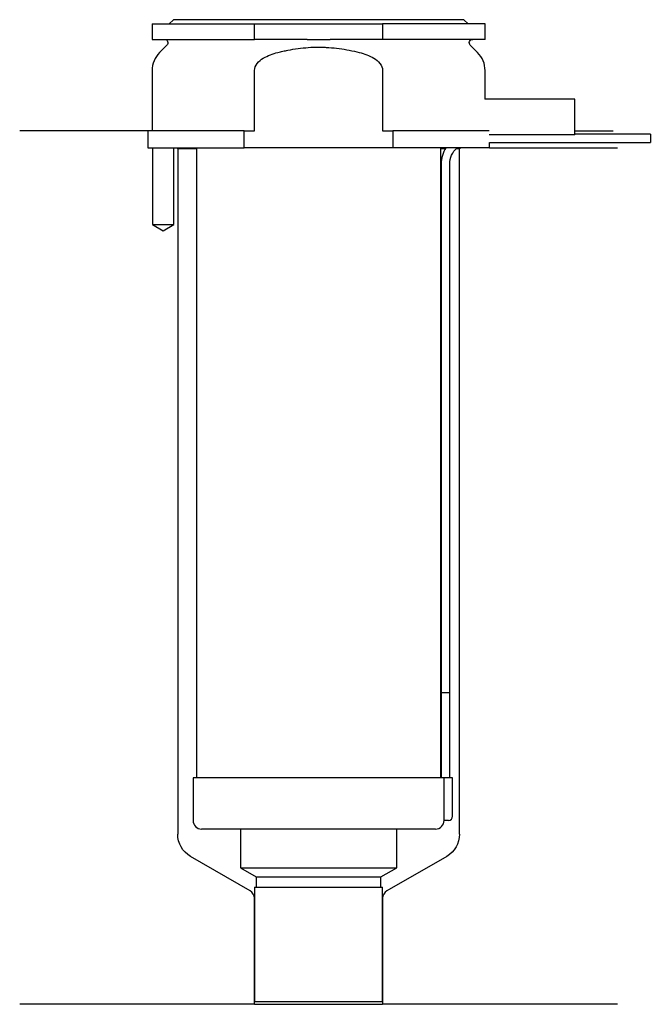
# Model space of a CAD drawing. Header units: inches. Extents: x 23 to 96, y 169 to 284.
import ezdxf

# ---------------------------------------------------------------- set-up
doc = ezdxf.new("R2010")
doc.units = ezdxf.units.IN
for name, color, linetype in [('201', 7, 'Continuous'), ('30', 7, 'Continuous'), ('32', 7, 'Continuous')]:
    doc.layers.add(name, color=color, linetype=linetype)

msp = doc.modelspace()

# ---------------------------------------------------------------- linework, layer by layer
at = {"layer": '201', "color": 113}
for p, q in [((37.53, 271.31), (22.53, 271.31)), ((37.53, 271.31), (37.53, 269.31)), ((87.53, 271.31), (92.01, 271.31)), ((38.08, 269.31), (38.08, 260.31)), ((40.58, 260.31), (40.58, 269.31)), ((40.93, 269.31), (41.03, 269.21)), ((41.03, 269.21), (43.23, 269.21)), ((41.03, 269.21), (41.03, 188.91)), ((71.83, 269.21), (72.37, 269.21)), ((73.64, 269.21), (74.03, 269.21)), ((74.03, 269.21), (74.13, 269.31)), ((74.03, 188.91), (74.03, 269.21)), ((77.53, 269.31), (92.53, 269.31)), ((38.08, 260.31), (39.33, 259.59)), ((39.33, 259.59), (40.58, 260.31)), ((49.52, 182.27), (42.53, 186.31)), ((72.53, 186.31), (65.53, 182.27)), ((50.02, 168.98), (50.02, 181.4)), ((65.03, 181.4), (65.03, 168.98)), ((50.02, 168.98), (22.53, 168.98)), ((50.02, 168.98), (65.03, 168.98)), ((92.53, 168.98), (65.03, 168.98))]:
    msp.add_line(p, q, dxfattribs=at)
at = {"layer": '201', "color": 113, "extrusion": (0, 0, -1)}
for centre, start, end in [((-44.03, 188.91), 300, 360), ((-71.03, 188.91), 180, 240)]:
    msp.add_arc(centre, 3, start, end, dxfattribs=at)
at = {"layer": '201', "color": 113}
for centre, start, end in [((49.02, 181.4), 0, 60), ((66.03, 181.4), 120, 180)]:
    msp.add_arc(centre, 1, start, end, dxfattribs=at)
at = {"layer": '30', "color": 113}
for p, q in [((38.03, 283.81), (50.03, 283.81)), ((38.03, 283.81), (38.03, 282.01)), ((40.53, 284.31), (40.03, 283.81)), ((74.53, 284.31), (40.53, 284.31)), ((50.03, 283.81), (65.03, 283.81)), ((50.03, 282.01), (50.03, 283.81)), ((77.03, 283.81), (65.03, 283.81)), ((65.03, 283.81), (65.03, 282.01)), ((75.03, 283.81), (74.53, 284.31)), ((77.03, 282.01), (77.03, 283.81)), ((38.03, 282.01), (50.03, 282.01)), ((56.18, 282.01), (50.03, 282.01)), ((65.03, 282.01), (58.87, 282.01)), ((77.03, 282.01), (65.03, 282.01)), ((39.76, 281.33), (38.9, 280.48)), ((76.15, 280.48), (75.29, 281.33)), ((38.03, 278.35), (38.03, 271.31)), ((50.03, 271.31), (50.03, 278.35)), ((65.03, 278.35), (65.03, 271.31)), ((77.03, 275.01), (77.03, 278.35)), ((37.53, 271.31), (37.53, 269.31)), ((48.81, 271.31), (37.53, 271.31)), ((48.81, 271.31), (50.03, 271.31)), ((48.81, 269.31), (48.81, 271.31)), ((65.03, 271.31), (66.24, 271.31)), ((66.24, 271.31), (66.24, 269.31)), ((77.49, 271.31), (66.24, 271.31)), ((77.53, 269.31), (77.53, 269.91)), ((77.53, 269.91), (96.38, 269.91)), ((96.38, 270.91), (87.53, 270.91)), ((96.38, 270.91), (96.38, 269.91)), ((37.53, 269.31), (48.81, 269.31)), ((38.08, 269.31), (38.08, 260.31)), ((40.58, 260.31), (40.58, 269.31)), ((43.23, 269.31), (43.23, 195.51)), ((66.24, 269.31), (48.81, 269.31)), ((77.53, 269.31), (66.24, 269.31)), ((71.83, 195.51), (71.83, 269.31)), ((71.88, 267.41), (71.88, 205.51)), ((72.88, 205.51), (72.88, 267.41)), ((38.08, 260.31), (40.58, 260.31)), ((71.88, 205.51), (72.88, 205.51)), ((71.88, 205.51), (72.88, 205.51)), ((71.88, 205.51), (71.88, 195.51)), ((72.88, 195.51), (72.88, 205.51)), ((42.83, 195.51), (42.83, 190.51)), ((72.2, 195.51), (42.83, 195.51)), ((72.2, 195.51), (72.2, 191.01)), ((73.23, 195.51), (72.2, 195.51)), ((73.23, 191.01), (73.23, 195.51)), ((72.73, 190.51), (72.22, 190.51)), ((71.23, 189.51), (43.83, 189.51)), ((48.38, 189.51), (48.38, 184.98)), ((66.68, 184.98), (66.68, 189.51)), ((48.38, 184.98), (66.68, 184.98)), ((48.38, 184.98), (50.22, 183.91)), ((64.83, 183.91), (66.68, 184.98)), ((50.22, 183.91), (64.83, 183.91)), ((50.22, 183.91), (50.22, 182.71)), ((64.83, 182.71), (64.83, 183.91)), ((50.02, 182.71), (50.02, 169.31)), ((50.02, 182.71), (65.03, 182.71)), ((65.03, 169.31), (65.03, 182.71)), ((50.02, 169.31), (65.03, 169.31))]:
    msp.add_line(p, q, dxfattribs=at)
at = {"layer": '30', "color": 113, "extrusion": (0, 0, -1)}
for centre, radius, start, end in [((-39.48, 281.61), 0.4, 90, 225), ((-75.58, 281.61), 0.4, -45, 90), ((-75.38, 267.41), 2.5, 0, 49.4634)]:
    msp.add_arc(centre, radius, start, end, dxfattribs=at)
at = {"layer": '30', "color": 113}
for centre, radius, start, end in [((41.03, 278.35), 3, 135, 180), ((74.03, 278.35), 3, 0, 45), ((75.38, 267.41), 3.5, 147.1205, 180), ((43.83, 190.51), 1, 180, 270), ((71.23, 190.51), 1, -90, 0), ((72.73, 191.01), 0.5, -90, 0)]:
    msp.add_arc(centre, radius, start, end, dxfattribs=at)
for points, knots in [([(56.18, 282.01), (56.63, 282.01), (57.08, 282.01), (57.63, 282.01), (57.75, 282.01), (57.97, 282.01), (58.08, 282.01), (58.42, 282.01), (58.64, 282.01), (58.87, 282.01)], [0, 0, 0, 0, 0.5, 0.5, 0.625, 0.625, 0.75, 0.75, 1, 1, 1, 1]), ([(50.03, 278.35), (50.03, 278.97), (50.53, 279.48), (51.58, 280.12), (52.16, 280.32), (52.76, 280.48)], [0, 0, 0, 0, 0.5, 0.5, 1, 1, 1, 1]), ([(52.76, 280.48), (52.95, 280.53), (53.15, 280.57), (53.54, 280.66), (53.74, 280.7), (54.33, 280.82), (54.73, 280.89), (55.92, 281.04), (56.72, 281.1), (57.73, 281.1), (57.93, 281.09), (58.33, 281.08), (58.54, 281.07), (59.14, 281.03), (59.54, 280.99), (60.74, 280.83), (61.52, 280.67), (62.3, 280.48)], [0, 0, 0, 0, 0.0625, 0.0625, 0.125, 0.125, 0.25, 0.25, 0.5, 0.5, 0.5625, 0.5625, 0.625, 0.625, 0.75, 0.75, 1, 1, 1, 1]), ([(62.3, 280.48), (62.89, 280.32), (63.48, 280.12), (64.53, 279.48), (65.03, 278.97), (65.03, 278.35)], [0, 0, 0, 0, 0.5, 0.5, 1, 1, 1, 1]), ([(72.2, 191.01), (72.2, 190.96), (72.2, 190.9), (72.2, 190.8), (72.21, 190.75), (72.21, 190.66), (72.21, 190.62), (72.22, 190.56), (72.22, 190.54), (72.22, 190.53), (72.22, 190.52), (72.22, 190.51)], [0, 0, 0, 0, 0.20806, 0.20806, 0.416347, 0.416347, 0.62495, 0.62495, 0.835236, 0.835236, 1, 1, 1, 1])]:
    msp.add_open_spline(points, degree=3, knots=knots, dxfattribs=at)
at = {"layer": '32', "color": 113}
for p, q in [((87.53, 275.01), (76.99, 275.01)), ((87.53, 270.81), (87.53, 275.01)), ((87.53, 270.81), (77.49, 270.81))]:
    msp.add_line(p, q, dxfattribs=at)

doc.saveas('drawing.dxf')
